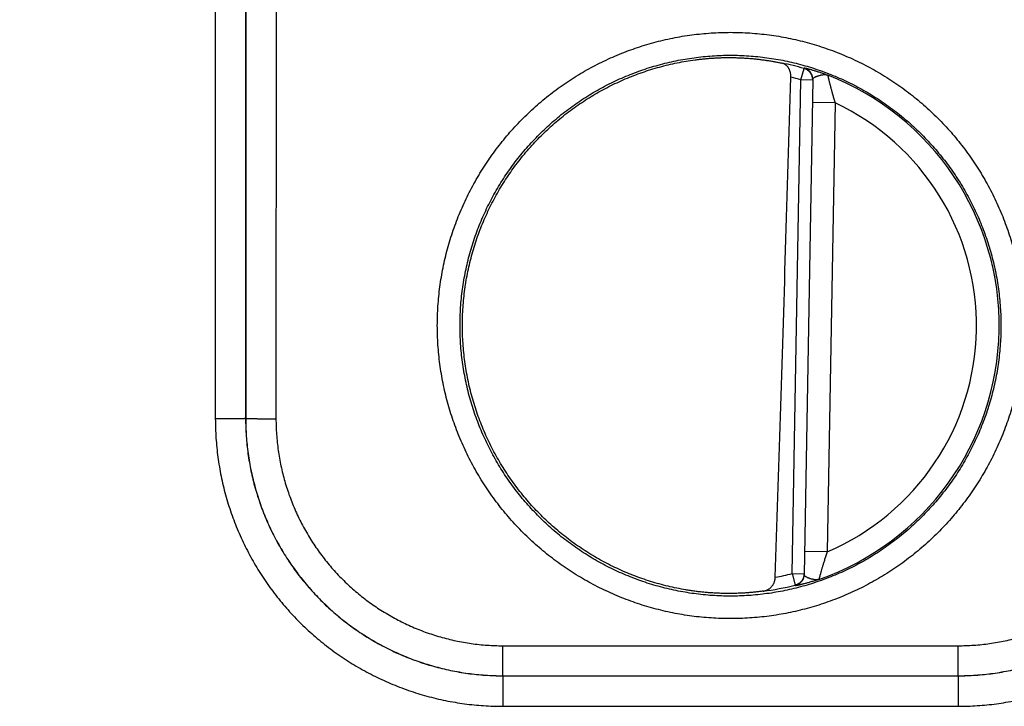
# Model space of a CAD drawing. Header units: inches. Extents: x 0 to 34, y 0 to 22.
# Tile 18 of 112: x 21.171 to 21.821, y 7.685 to 8.138. Entities that reach past the tile are written whole.
import ezdxf

# ---------------------------------------------------------------- set-up
doc = ezdxf.new("R2010")
doc.units = ezdxf.units.IN
doc.header["$LTSCALE"] = 1.87
doc.header["$MEASUREMENT"] = 0
doc.layers.get('0').update_dxf_attribs({"linetype": 'CONTINUOUS'})
doc.layers.add('DIMENSIONS', color=7, linetype='CONTINUOUS')
doc.styles.get("Standard").update_dxf_attribs({"font": 'txt', "width": 0.8})
doc.dimstyles.new('DIMSTYLE_1', dxfattribs={"dimtxt": 0.125, "dimasz": 0.18, "dimexe": 0.18, "dimexo": 0.0625, "dimgap": 0.09, "dimtad": 0, "dimtih": 1, "dimtoh": 1, "dimdec": 3, "dimzin": 4, "dimdsep": 46, "dimtxsty": 'STANDARD', "dimblk": '_FILLED', "dimblk1": '_FILLED', "dimblk2": '_FILLED', "dimcen": 0.09, "dimadec": 0, "dimazin": 0, "dimtp": 0.01, "dimtm": 0.01, "dimtfac": 1, "dimtdec": 3, "dimtofl": 0, "dimtmove": 0, "dimatfit": 3, "dimldrblk": '_FILLED', "dimfxl": 1, "dimtolj": 1, "dimtzin": 4, "dimarcsym": 0})

# ---------------------------------------------------------------- blocks, each defined once
blk = doc.blocks.new('_FILLED')
at = {"color": 0, "linetype": 'BYBLOCK'}
blk.add_solid([(0, 0), (-1, 0.1736), (-1, -0.1736)], dxfattribs=at)
blk = doc.blocks.new('*D11')
at = {"layer": 'DIMENSIONS', "color": 2, "linetype": 'CONTINUOUS'}
for p, q in [((18.23312, 8.17462), (18.23312, 9.35505)), ((26.11345, 7.99058), (26.11345, 9.35505)), ((18.23312, 9.23005), (21.41529, 9.23005)), ((26.11345, 9.23005), (22.96529, 9.23005))]:
    blk.add_line(p, q, dxfattribs=at)
at = {"layer": 'DIMENSIONS', "color": 2, "linetype": 'CONTINUOUS', "xscale": 0.18, "yscale": 0.18, "zscale": 0.18, "rotation": 180}
blk.add_blockref('_FILLED', (18.23312, 9.23005), dxfattribs=at)
at = {"layer": 'DIMENSIONS', "color": 2, "linetype": 'CONTINUOUS', "xscale": 0.18, "yscale": 0.18, "zscale": 0.18}
blk.add_blockref('_FILLED', (26.11345, 9.23005), dxfattribs=at)
at = {"layer": 'DIMENSIONS', "color": 2, "linetype": 'CONTINUOUS', "width": 0.8}
for s, p in [('[', (22.10279, 9.16755)), (']', (22.80279, 9.16755)), ('7.880', (21.47779, 9.16755)), ('200.16', (22.20279, 9.16755))]:
    blk.add_text(s, height=0.125, dxfattribs=at).set_placement(p)

msp = doc.modelspace()

# ---------------------------------------------------------------- linework, layer by layer
at = {"color": 7, "linetype": 'CONTINUOUS'}
for p, q in [((21.29996, 8.44979), (21.30005, 7.87445)), ((21.31996, 8.44996), (21.32004, 7.87462)), ((21.32021, 8.41084), (21.32013, 7.87471)), ((21.34021, 8.41066), (21.34013, 7.87453)), ((21.68691, 8.09842), (21.68908, 8.10599)), ((21.68121, 7.77217), (21.68691, 8.09842)), ((21.69478, 8.09828), (21.68691, 8.09842)), ((21.69479, 8.09864), (21.68908, 7.77167)), ((21.70952, 8.08321), (21.69452, 8.08348)), ((21.70952, 8.08321), (21.70434, 7.78657)), ((21.32004, 7.87462), (21.32013, 7.87471)), ((21.70434, 7.78657), (21.68935, 7.78683)), ((21.68121, 7.77217), (21.68909, 7.77203)), ((21.68121, 7.77217), (21.68312, 7.76453)), ((21.49008, 7.70471), (21.49008, 7.72453)), ((21.49008, 7.72453), (21.79081, 7.72453)), ((21.79081, 7.70471), (21.79081, 7.72453)), ((21.49005, 7.70468), (21.49008, 7.70471)), ((21.49005, 7.70468), (21.49005, 7.68451)), ((21.49005, 7.70468), (21.79085, 7.70468)), ((21.49008, 7.70471), (21.79081, 7.70471)), ((21.79085, 7.70468), (21.79081, 7.70471)), ((21.79085, 7.70468), (21.79085, 7.68451)), ((21.49005, 7.68451), (21.79085, 7.68451))]:
    msp.add_line(p, q, dxfattribs=at)
for radius, start, end in [(0.17675, 74.03059, 78.93522), (0.16888, 74.03064, 76.33344), (0.17756, 289.20156, 68.79846), (0.16257, 293.14471, 64.85529), (0.16888, 280.09604, 283.96948), (0.17675, 277.00613, 283.96941)]:
    msp.add_arc((21.64045, 7.93605), radius, start, end, dxfattribs=at)
for points, knots in [([(21.64045, 7.74245), (21.63831, 7.74245), (21.63405, 7.74252), (21.62766, 7.74284), (21.62127, 7.74336), (21.61491, 7.7441), (21.60857, 7.74505), (21.60227, 7.74621), (21.59601, 7.74758), (21.5898, 7.74915), (21.58365, 7.75093), (21.57756, 7.7529), (21.57153, 7.75508), (21.56559, 7.75746), (21.55972, 7.76003), (21.55394, 7.7628), (21.54826, 7.76575), (21.54268, 7.76889), (21.5372, 7.77221), (21.53184, 7.77572), (21.52659, 7.7794), (21.52147, 7.78325), (21.51648, 7.78727), (21.51162, 7.79145), (21.50691, 7.79579), (21.50234, 7.80028), (21.49792, 7.80492), (21.49366, 7.80971), (21.48956, 7.81463), (21.48562, 7.81969), (21.48186, 7.82487), (21.47826, 7.83017), (21.47485, 7.8356), (21.47161, 7.84113), (21.46856, 7.84676), (21.4657, 7.8525), (21.46303, 7.85832), (21.46055, 7.86423), (21.45827, 7.87022), (21.45619, 7.87628), (21.45431, 7.8824), (21.45264, 7.88859), (21.45117, 7.89482), (21.4499, 7.90111), (21.44885, 7.90743), (21.448, 7.91378), (21.44737, 7.92015), (21.44694, 7.92655), (21.44673, 7.93295), (21.44673, 7.93936), (21.44694, 7.94576), (21.44737, 7.95216), (21.448, 7.95853), (21.44885, 7.96489), (21.4499, 7.97121), (21.45117, 7.97749), (21.45264, 7.98372), (21.45431, 7.98991), (21.45619, 7.99603), (21.45827, 8.00209), (21.46055, 8.00808), (21.46303, 8.01399), (21.4657, 8.01982), (21.46856, 8.02555), (21.47161, 8.03118), (21.47485, 8.03672), (21.47826, 8.04214), (21.48186, 8.04744), (21.48563, 8.05263), (21.48956, 8.05768), (21.49366, 8.0626), (21.49792, 8.06739), (21.50234, 8.07203), (21.50691, 8.07652), (21.51163, 8.08086), (21.51648, 8.08504), (21.52147, 8.08906), (21.5266, 8.09291), (21.53184, 8.09659), (21.53721, 8.1001), (21.54268, 8.10342), (21.54827, 8.10656), (21.55395, 8.10951), (21.55973, 8.11228), (21.56559, 8.11485), (21.57154, 8.11723), (21.57756, 8.1194), (21.58365, 8.12138), (21.5898, 8.12316), (21.59601, 8.12473), (21.60227, 8.1261), (21.60857, 8.12725), (21.61491, 8.1282), (21.62128, 8.12894), (21.62766, 8.12947), (21.63405, 8.12979), (21.63832, 8.12986), (21.64045, 8.12986)], [0, 0, 0, 0, 0.010507, 0.021025, 0.03155, 0.04208, 0.05261, 0.063138, 0.073663, 0.084187, 0.09471, 0.105232, 0.115755, 0.126278, 0.136802, 0.147325, 0.157848, 0.16837, 0.178893, 0.189421, 0.199952, 0.210482, 0.22101, 0.231537, 0.242066, 0.252595, 0.263124, 0.273652, 0.28418, 0.294707, 0.305236, 0.315764, 0.326292, 0.33682, 0.347348, 0.357876, 0.368404, 0.378932, 0.38946, 0.399988, 0.410516, 0.421044, 0.431572, 0.4421, 0.452628, 0.463156, 0.473684, 0.484212, 0.49474, 0.505268, 0.515796, 0.526324, 0.536852, 0.54738, 0.557908, 0.568436, 0.578964, 0.589492, 0.600021, 0.610549, 0.621076, 0.631604, 0.642132, 0.65266, 0.663188, 0.673716, 0.684244, 0.694772, 0.705301, 0.715829, 0.726356, 0.736884, 0.747413, 0.757943, 0.768471, 0.778997, 0.789526, 0.800057, 0.810588, 0.821115, 0.831638, 0.842161, 0.852684, 0.863206, 0.873728, 0.88425, 0.894772, 0.905295, 0.915818, 0.926341, 0.936867, 0.947395, 0.957924, 0.968453, 0.978977, 0.989494, 1, 1, 1, 1]), ([(21.64045, 8.12986), (21.64258, 8.12986), (21.64684, 8.12979), (21.65324, 8.12947), (21.65962, 8.12894), (21.66598, 8.1282), (21.67232, 8.12725), (21.67862, 8.1261), (21.68488, 8.12473), (21.69109, 8.12316), (21.69724, 8.12138), (21.70334, 8.1194), (21.70936, 8.11722), (21.71531, 8.11485), (21.72117, 8.11228), (21.72695, 8.10951), (21.73263, 8.10656), (21.73821, 8.10342), (21.74369, 8.10009), (21.74905, 8.09659), (21.7543, 8.09291), (21.75942, 8.08906), (21.76441, 8.08504), (21.76927, 8.08086), (21.77398, 8.07652), (21.77855, 8.07203), (21.78297, 8.06739), (21.78723, 8.0626), (21.79133, 8.05768), (21.79527, 8.05262), (21.79904, 8.04744), (21.80263, 8.04213), (21.80605, 8.03671), (21.80928, 8.03118), (21.81233, 8.02555), (21.81519, 8.01981), (21.81786, 8.01399), (21.82034, 8.00808), (21.82262, 8.00209), (21.8247, 7.99603), (21.82658, 7.9899), (21.82826, 7.98372), (21.82973, 7.97748), (21.83099, 7.9712), (21.83205, 7.96488), (21.83289, 7.95853), (21.83352, 7.95215), (21.83395, 7.94576), (21.83416, 7.93936), (21.83416, 7.93295), (21.83395, 7.92654), (21.83352, 7.92015), (21.83289, 7.91377), (21.83204, 7.90742), (21.83099, 7.9011), (21.82973, 7.89482), (21.82826, 7.88858), (21.82658, 7.8824), (21.8247, 7.87627), (21.82262, 7.87021), (21.82034, 7.86422), (21.81786, 7.85832), (21.81519, 7.85249), (21.81233, 7.84676), (21.80928, 7.84112), (21.80604, 7.83559), (21.80263, 7.83017), (21.79903, 7.82487), (21.79527, 7.81968), (21.79133, 7.81463), (21.78723, 7.8097), (21.78297, 7.80492), (21.77855, 7.80028), (21.77398, 7.79578), (21.76927, 7.79144), (21.76441, 7.78726), (21.75942, 7.78325), (21.7543, 7.77939), (21.74905, 7.77571), (21.74368, 7.77221), (21.73821, 7.76889), (21.73263, 7.76575), (21.72694, 7.76279), (21.72117, 7.76003), (21.7153, 7.75746), (21.70936, 7.75508), (21.70333, 7.7529), (21.69724, 7.75093), (21.69109, 7.74915), (21.68488, 7.74758), (21.67862, 7.74621), (21.67232, 7.74505), (21.66598, 7.7441), (21.65962, 7.74336), (21.65323, 7.74284), (21.64684, 7.74252), (21.64258, 7.74245), (21.64045, 7.74245)], [0, 0, 0, 0, 0.010507, 0.021025, 0.03155, 0.042079, 0.05261, 0.063138, 0.073663, 0.084187, 0.09471, 0.105232, 0.115755, 0.126278, 0.136801, 0.147325, 0.157848, 0.16837, 0.178893, 0.18942, 0.199951, 0.210482, 0.221009, 0.231536, 0.242065, 0.252594, 0.263123, 0.273651, 0.284179, 0.294707, 0.305235, 0.315763, 0.326292, 0.33682, 0.347347, 0.357875, 0.368403, 0.378931, 0.389459, 0.399987, 0.410515, 0.421043, 0.431571, 0.442099, 0.452627, 0.463155, 0.473683, 0.484211, 0.49474, 0.505268, 0.515796, 0.526324, 0.536852, 0.54738, 0.557908, 0.568436, 0.578964, 0.589492, 0.60002, 0.610548, 0.621076, 0.631604, 0.642132, 0.65266, 0.663188, 0.673715, 0.684243, 0.694772, 0.7053, 0.715828, 0.726356, 0.736883, 0.747412, 0.757942, 0.76847, 0.778997, 0.789525, 0.800056, 0.810587, 0.821114, 0.831638, 0.842161, 0.852683, 0.863206, 0.873728, 0.88425, 0.894772, 0.905294, 0.915817, 0.926341, 0.936867, 0.947395, 0.957924, 0.968453, 0.978977, 0.989494, 1, 1, 1, 1]), ([(21.64045, 7.75732), (21.63843, 7.75732), (21.63441, 7.75738), (21.62838, 7.75769), (21.62236, 7.7582), (21.61636, 7.75891), (21.61039, 7.75983), (21.60446, 7.76094), (21.59856, 7.76226), (21.59272, 7.76377), (21.58693, 7.76548), (21.58119, 7.76739), (21.57553, 7.76949), (21.56994, 7.77177), (21.56443, 7.77425), (21.55901, 7.77691), (21.55368, 7.77975), (21.54845, 7.78277), (21.54333, 7.78597), (21.53832, 7.78933), (21.53342, 7.79286), (21.52865, 7.79656), (21.52401, 7.80041), (21.51949, 7.80442), (21.51512, 7.80858), (21.51089, 7.81288), (21.5068, 7.81733), (21.50287, 7.82191), (21.4991, 7.82662), (21.49548, 7.83145), (21.49204, 7.83641), (21.48876, 7.84148), (21.48565, 7.84665), (21.48272, 7.85193), (21.47997, 7.8573), (21.47741, 7.86277), (21.47502, 7.86832), (21.47283, 7.87394), (21.47083, 7.87964), (21.46902, 7.8854), (21.46741, 7.89121), (21.466, 7.89708), (21.46478, 7.90299), (21.46377, 7.90894), (21.46295, 7.91493), (21.46234, 7.92093), (21.46193, 7.92696), (21.46173, 7.93299), (21.46173, 7.93903), (21.46193, 7.94506), (21.46234, 7.95108), (21.46295, 7.95709), (21.46376, 7.96307), (21.46478, 7.96902), (21.46599, 7.97493), (21.46741, 7.9808), (21.46902, 7.98662), (21.47082, 7.99238), (21.47282, 7.99808), (21.47501, 8.0037), (21.47739, 8.00925), (21.47996, 8.01472), (21.48271, 8.02009), (21.48564, 8.02537), (21.48874, 8.03055), (21.49202, 8.03562), (21.49547, 8.04057), (21.49908, 8.04541), (21.50286, 8.05012), (21.50679, 8.0547), (21.51088, 8.05915), (21.51511, 8.06345), (21.51948, 8.06762), (21.524, 8.07163), (21.52864, 8.07548), (21.53342, 8.07918), (21.53831, 8.08271), (21.54333, 8.08608), (21.54845, 8.08927), (21.55368, 8.09229), (21.55901, 8.09513), (21.56443, 8.0978), (21.56994, 8.10027), (21.57553, 8.10256), (21.58119, 8.10466), (21.58692, 8.10656), (21.59272, 8.10827), (21.59856, 8.10979), (21.60446, 8.1111), (21.61039, 8.11222), (21.61636, 8.11313), (21.62236, 8.11385), (21.62838, 8.11436), (21.63441, 8.11466), (21.63843, 8.11473), (21.64045, 8.11473)], [0, 0, 0, 0, 0.010755, 0.021511, 0.032266, 0.043021, 0.053777, 0.064532, 0.075288, 0.086043, 0.096798, 0.107552, 0.118308, 0.129065, 0.139823, 0.150581, 0.161335, 0.172086, 0.182835, 0.193586, 0.204337, 0.215087, 0.225837, 0.236586, 0.247336, 0.258086, 0.268836, 0.279586, 0.290336, 0.301085, 0.311835, 0.322586, 0.333336, 0.344086, 0.354836, 0.365587, 0.376337, 0.387088, 0.397838, 0.408589, 0.41934, 0.430091, 0.440842, 0.451592, 0.462343, 0.473094, 0.483845, 0.494597, 0.505348, 0.516099, 0.52685, 0.537601, 0.548353, 0.559104, 0.569855, 0.580607, 0.591358, 0.60211, 0.612862, 0.623613, 0.634365, 0.645116, 0.655868, 0.66662, 0.677371, 0.688123, 0.698875, 0.709628, 0.72038, 0.731132, 0.741884, 0.752637, 0.763391, 0.774143, 0.784897, 0.79565, 0.806404, 0.817157, 0.82791, 0.838664, 0.849421, 0.860178, 0.870936, 0.881692, 0.892448, 0.903202, 0.913957, 0.924712, 0.935468, 0.946223, 0.956979, 0.967734, 0.978489, 0.989245, 1, 1, 1, 1]), ([(21.61703, 8.11169), (21.61802, 8.11182), (21.62, 8.11207), (21.62296, 8.11239), (21.62591, 8.11265), (21.62885, 8.11286), (21.63178, 8.11302), (21.63468, 8.11313), (21.63757, 8.11318), (21.63949, 8.11319), (21.64045, 8.11318)], [0, 0, 0, 0, 0.127608, 0.254586, 0.380801, 0.506317, 0.631045, 0.754899, 0.877931, 1, 1, 1, 1]), ([(21.64045, 8.11473), (21.64246, 8.11473), (21.64648, 8.11466), (21.65252, 8.11436), (21.65853, 8.11385), (21.66453, 8.11313), (21.6705, 8.11222), (21.67644, 8.1111), (21.68233, 8.10979), (21.68818, 8.10827), (21.69397, 8.10656), (21.6997, 8.10466), (21.70536, 8.10256), (21.71095, 8.10027), (21.71646, 8.0978), (21.72188, 8.09513), (21.72721, 8.09229), (21.73244, 8.08927), (21.73756, 8.08608), (21.74257, 8.08272), (21.74747, 8.07918), (21.75224, 8.07549), (21.75689, 8.07163), (21.7614, 8.06762), (21.76577, 8.06347), (21.77, 8.05916), (21.77409, 8.05472), (21.77802, 8.05014), (21.78179, 8.04543), (21.78541, 8.04059), (21.78886, 8.03564), (21.79214, 8.03057), (21.79524, 8.02539), (21.79817, 8.02011), (21.80092, 8.01474), (21.80349, 8.00928), (21.80587, 8.00373), (21.80806, 7.99811), (21.81006, 7.99241), (21.81187, 7.98665), (21.81348, 7.98083), (21.81489, 7.97496), (21.81611, 7.96905), (21.81712, 7.9631), (21.81794, 7.95712), (21.81855, 7.95111), (21.81896, 7.94509), (21.81916, 7.93906), (21.81916, 7.93302), (21.81896, 7.92699), (21.81855, 7.92096), (21.81794, 7.91496), (21.81713, 7.90898), (21.81612, 7.90302), (21.8149, 7.89711), (21.81349, 7.89124), (21.81188, 7.88542), (21.81007, 7.87966), (21.80807, 7.87397), (21.80588, 7.86834), (21.8035, 7.86279), (21.80093, 7.85733), (21.79818, 7.85195), (21.79525, 7.84667), (21.79215, 7.8415), (21.78887, 7.83643), (21.78542, 7.83147), (21.78181, 7.82664), (21.77803, 7.82192), (21.7741, 7.81734), (21.77002, 7.8129), (21.76578, 7.80859), (21.76141, 7.80443), (21.75689, 7.80042), (21.75225, 7.79656), (21.74747, 7.79287), (21.74258, 7.78933), (21.73756, 7.78597), (21.73244, 7.78277), (21.72721, 7.77975), (21.72188, 7.77691), (21.71646, 7.77425), (21.71095, 7.77177), (21.70536, 7.76949), (21.6997, 7.76739), (21.69397, 7.76548), (21.68818, 7.76377), (21.68233, 7.76226), (21.67644, 7.76094), (21.6705, 7.75983), (21.66453, 7.75891), (21.65853, 7.7582), (21.65252, 7.75769), (21.64648, 7.75738), (21.64246, 7.75732), (21.64045, 7.75732)], [0, 0, 0, 0, 0.010755, 0.021511, 0.032266, 0.043021, 0.053777, 0.064532, 0.075288, 0.086043, 0.096797, 0.107552, 0.118307, 0.129065, 0.139823, 0.15058, 0.161335, 0.172086, 0.182835, 0.193585, 0.204336, 0.215087, 0.225836, 0.236586, 0.247336, 0.258086, 0.268835, 0.279585, 0.290335, 0.301085, 0.311835, 0.322585, 0.333335, 0.344085, 0.354836, 0.365586, 0.376337, 0.387087, 0.397838, 0.408588, 0.419339, 0.43009, 0.440841, 0.451592, 0.462343, 0.473094, 0.483845, 0.494596, 0.505347, 0.516098, 0.526849, 0.537601, 0.548352, 0.559104, 0.569855, 0.580606, 0.591358, 0.60211, 0.612861, 0.623613, 0.634364, 0.645116, 0.655868, 0.66662, 0.677371, 0.688123, 0.698875, 0.709628, 0.72038, 0.731132, 0.741885, 0.752638, 0.763391, 0.774144, 0.784897, 0.795651, 0.806405, 0.817158, 0.827911, 0.838665, 0.849421, 0.860179, 0.870936, 0.881693, 0.892448, 0.903202, 0.913957, 0.924712, 0.935468, 0.946223, 0.956979, 0.967734, 0.978489, 0.989245, 1, 1, 1, 1]), ([(21.64045, 8.11318), (21.6414, 8.11318), (21.64331, 8.11315), (21.64616, 8.11306), (21.64897, 8.11293), (21.65175, 8.11275), (21.65449, 8.11253), (21.65719, 8.11227), (21.65983, 8.11197), (21.66242, 8.11163), (21.66495, 8.11126), (21.66742, 8.11086), (21.66981, 8.11044), (21.67212, 8.10999), (21.67363, 8.10968), (21.67437, 8.10952)], [0, 0, 0, 0, 0.084065, 0.16743, 0.249916, 0.331405, 0.411876, 0.491153, 0.569073, 0.645584, 0.72047, 0.79349, 0.864545, 0.933458, 1, 1, 1, 1]), ([(21.61091, 7.76144), (21.60895, 7.76178), (21.60502, 7.76251), (21.59917, 7.76381), (21.59336, 7.7653), (21.58762, 7.76699), (21.58193, 7.76887), (21.5763, 7.77095), (21.57076, 7.77321), (21.56529, 7.77566), (21.5599, 7.7783), (21.55461, 7.78111), (21.54942, 7.7841), (21.54433, 7.78727), (21.53935, 7.7906), (21.53449, 7.79411), (21.52975, 7.79777), (21.52513, 7.80159), (21.52065, 7.80557), (21.5163, 7.8097), (21.5121, 7.81397), (21.50804, 7.81838), (21.50414, 7.82292), (21.50039, 7.8276), (21.4968, 7.8324), (21.49337, 7.83732), (21.49011, 7.84235), (21.48703, 7.84748), (21.48412, 7.85272), (21.48139, 7.85806), (21.47884, 7.86348), (21.47648, 7.86899), (21.4743, 7.87458), (21.47231, 7.88023), (21.47052, 7.88595), (21.46892, 7.89173), (21.46752, 7.89755), (21.46631, 7.90342), (21.46531, 7.90933), (21.4645, 7.91527), (21.4639, 7.92123), (21.46349, 7.92722), (21.4633, 7.93321), (21.4633, 7.9392), (21.4635, 7.94519), (21.46391, 7.95117), (21.46452, 7.95713), (21.46534, 7.96307), (21.46635, 7.96898), (21.46756, 7.97485), (21.46897, 7.98067), (21.47057, 7.98645), (21.47237, 7.99216), (21.47437, 7.99782), (21.47655, 8.0034), (21.47892, 8.0089), (21.48147, 8.01433), (21.48421, 8.01966), (21.48712, 8.02489), (21.49021, 8.03003), (21.49348, 8.03506), (21.49691, 8.03997), (21.5005, 8.04477), (21.50426, 8.04944), (21.50817, 8.05398), (21.51223, 8.05838), (21.51644, 8.06265), (21.52079, 8.06677), (21.52528, 8.07074), (21.5299, 8.07456), (21.53464, 8.07822), (21.53951, 8.08172), (21.54449, 8.08505), (21.54958, 8.08821), (21.55478, 8.09119), (21.56007, 8.094), (21.56546, 8.09663), (21.57093, 8.09907), (21.57648, 8.10133), (21.58211, 8.1034), (21.5878, 8.10528), (21.59355, 8.10696), (21.59935, 8.10845), (21.60521, 8.10974), (21.6111, 8.11083), (21.61505, 8.11143), (21.61703, 8.11169)], [0, 0, 0, 0, 0.011903, 0.023808, 0.03571, 0.047615, 0.059518, 0.071422, 0.083327, 0.095229, 0.107134, 0.119037, 0.130942, 0.142847, 0.154749, 0.166655, 0.178558, 0.190463, 0.202369, 0.214272, 0.226178, 0.238081, 0.249987, 0.261892, 0.273796, 0.285702, 0.297606, 0.309512, 0.321418, 0.333322, 0.345229, 0.357132, 0.369039, 0.380945, 0.392849, 0.404756, 0.41666, 0.428567, 0.440473, 0.452378, 0.464285, 0.476189, 0.488096, 0.500001, 0.511907, 0.523814, 0.535718, 0.547625, 0.55953, 0.571435, 0.583342, 0.595246, 0.607153, 0.619058, 0.630963, 0.64287, 0.654773, 0.66668, 0.678584, 0.69049, 0.702396, 0.714299, 0.726206, 0.738109, 0.750015, 0.76192, 0.773823, 0.785729, 0.797632, 0.809538, 0.821442, 0.833346, 0.845251, 0.857154, 0.869059, 0.880963, 0.892866, 0.904771, 0.916674, 0.928578, 0.940482, 0.952385, 0.96429, 0.976192, 0.988097, 1, 1, 1, 1]), ([(21.68035, 8.10015), (21.68035, 8.10033), (21.68036, 8.10067), (21.68034, 8.1012), (21.68029, 8.10174), (21.68022, 8.10228), (21.68013, 8.10283), (21.68001, 8.10338), (21.67985, 8.10393), (21.67967, 8.10447), (21.67946, 8.10501), (21.67922, 8.10554), (21.67894, 8.10605), (21.67863, 8.10654), (21.67829, 8.10702), (21.67791, 8.10746), (21.6775, 8.10788), (21.67705, 8.10826), (21.67657, 8.10861), (21.67606, 8.10891), (21.67552, 8.10917), (21.67496, 8.10938), (21.67457, 8.10948), (21.67437, 8.10952)], [0, 0, 0, 0, 0.042988, 0.086858, 0.131512, 0.176944, 0.223037, 0.269777, 0.316991, 0.36466, 0.412622, 0.46085, 0.509214, 0.557689, 0.606204, 0.654769, 0.703375, 0.752084, 0.800954, 0.85009, 0.899568, 0.949496, 1, 1, 1, 1]), ([(21.67005, 7.76979), (21.6712, 7.80517), (21.67351, 7.87725), (21.67695, 7.98737), (21.67921, 8.06211), (21.68035, 8.10015)], [0, 0, 0, 0, 0.321342, 0.654566, 1, 1, 1, 1]), ([(21.68908, 8.10635), (21.68908, 8.10636), (21.68915, 8.10637), (21.68923, 8.10636), (21.68942, 8.10633), (21.68967, 8.10628), (21.68999, 8.10621), (21.69039, 8.10612), (21.69086, 8.10601), (21.6914, 8.10587), (21.69201, 8.10571), (21.6927, 8.10553), (21.69346, 8.10532), (21.69429, 8.10508), (21.69518, 8.10481), (21.69615, 8.10452), (21.69718, 8.1042), (21.69827, 8.10385), (21.69944, 8.10346), (21.70066, 8.10304), (21.70195, 8.10259), (21.70329, 8.10211), (21.7042, 8.10177), (21.70466, 8.1016)], [0, 0, 0, 0, 0.002335, 0.008806, 0.019776, 0.035339, 0.055545, 0.080405, 0.109944, 0.144199, 0.183179, 0.226832, 0.275068, 0.327788, 0.384982, 0.446679, 0.512896, 0.583569, 0.658611, 0.737927, 0.821352, 0.908726, 1, 1, 1, 1]), ([(21.68908, 8.10599), (21.68908, 8.10603), (21.68908, 8.10611), (21.68908, 8.10623), (21.68908, 8.10631), (21.68908, 8.10635)], [0, 0, 0, 0, 0.333447, 0.666738, 1, 1, 1, 1]), ([(21.69479, 8.09864), (21.69479, 8.09883), (21.69478, 8.09921), (21.69473, 8.09978), (21.69464, 8.10035), (21.6945, 8.10091), (21.69433, 8.10145), (21.69411, 8.10198), (21.69386, 8.1025), (21.69357, 8.10299), (21.69325, 8.10347), (21.69289, 8.10392), (21.6925, 8.10434), (21.69208, 8.10473), (21.69164, 8.10509), (21.69116, 8.10541), (21.69067, 8.10571), (21.69016, 8.10596), (21.68962, 8.10618), (21.68926, 8.10629), (21.68908, 8.10635)], [0, 0, 0, 0, 0.055548, 0.1111, 0.166652, 0.222204, 0.277757, 0.333311, 0.388865, 0.44442, 0.499975, 0.555531, 0.611087, 0.666644, 0.722202, 0.777761, 0.83332, 0.888879, 0.944439, 1, 1, 1, 1]), ([(21.69478, 8.09864), (21.69478, 8.09871), (21.69477, 8.09897), (21.69473, 8.09942), (21.69463, 8.09999), (21.6945, 8.10055), (21.69432, 8.10109), (21.69411, 8.10162), (21.69386, 8.10214), (21.69357, 8.10263), (21.69324, 8.10311), (21.69289, 8.10355), (21.6925, 8.10397), (21.69208, 8.10437), (21.69163, 8.10473), (21.69116, 8.10505), (21.69067, 8.10534), (21.69015, 8.1056), (21.68962, 8.10581), (21.68926, 8.10593), (21.68908, 8.10599)], [0, 0, 0, 0, 0.021371, 0.078933, 0.136495, 0.194058, 0.251622, 0.309186, 0.36675, 0.424315, 0.481881, 0.539447, 0.597014, 0.654581, 0.71215, 0.769719, 0.827288, 0.884858, 0.942428, 1, 1, 1, 1]), ([(21.69479, 8.09864), (21.69479, 8.09873), (21.69482, 8.09892), (21.69494, 8.09919), (21.69514, 8.09946), (21.69544, 8.09974), (21.69583, 8.10002), (21.69632, 8.10031), (21.6969, 8.10059), (21.69755, 8.10086), (21.69825, 8.10111), (21.69896, 8.10133), (21.69969, 8.10153), (21.70043, 8.1017), (21.70117, 8.10183), (21.70191, 8.1019), (21.70264, 8.10194), (21.70335, 8.1019), (21.70403, 8.10179), (21.70446, 8.10167), (21.70466, 8.1016)], [0, 0, 0, 0, 0.024638, 0.050912, 0.081009, 0.11701, 0.160651, 0.212479, 0.271956, 0.336871, 0.404372, 0.473003, 0.542036, 0.610654, 0.678724, 0.746696, 0.81385, 0.87869, 0.940685, 1, 1, 1, 1]), ([(21.70466, 8.1016), (21.70467, 8.10158), (21.70468, 8.10154), (21.7047, 8.10145), (21.70473, 8.10131), (21.70477, 8.10111), (21.70483, 8.10087), (21.7049, 8.10057), (21.70498, 8.10022), (21.70508, 8.09982), (21.70518, 8.09937), (21.70531, 8.09886), (21.70544, 8.09829), (21.70559, 8.09767), (21.70576, 8.097), (21.70594, 8.09626), (21.70614, 8.09547), (21.70635, 8.09463), (21.70659, 8.09372), (21.70684, 8.09276), (21.7071, 8.09174), (21.70739, 8.09067), (21.7077, 8.08954), (21.70803, 8.08836), (21.70837, 8.08713), (21.70874, 8.08586), (21.70912, 8.08455), (21.70939, 8.08366), (21.70952, 8.08321)], [0, 0, 0, 0, 0.002235, 0.007181, 0.014856, 0.025273, 0.03846, 0.054443, 0.073258, 0.094943, 0.119528, 0.147062, 0.177586, 0.211131, 0.24774, 0.287439, 0.330245, 0.376181, 0.425261, 0.477485, 0.532841, 0.591296, 0.652787, 0.717182, 0.784308, 0.853965, 0.925937, 1, 1, 1, 1]), ([(21.32004, 7.87462), (21.32003, 7.87462), (21.31997, 7.87461), (21.31985, 7.8746), (21.31966, 7.87459), (21.31942, 7.87458), (21.3191, 7.87457), (21.31873, 7.87456), (21.31829, 7.87455), (21.31779, 7.87455), (21.31723, 7.87454), (21.31662, 7.87453), (21.31595, 7.87452), (21.31523, 7.87451), (21.31445, 7.8745), (21.31363, 7.8745), (21.31277, 7.87449), (21.31186, 7.87448), (21.31092, 7.87448), (21.30993, 7.87447), (21.30892, 7.87447), (21.30788, 7.87446), (21.30681, 7.87446), (21.30571, 7.87446), (21.3046, 7.87445), (21.30348, 7.87445), (21.30234, 7.87445), (21.3012, 7.87445), (21.30043, 7.87445), (21.30005, 7.87445)], [0, 0, 0, 0, 0.002705, 0.008683, 0.017934, 0.03043, 0.046132, 0.064989, 0.086939, 0.111909, 0.139817, 0.17057, 0.204068, 0.240199, 0.278843, 0.319874, 0.363155, 0.408543, 0.455888, 0.505033, 0.555816, 0.608069, 0.661618, 0.716287, 0.771895, 0.828257, 0.885188, 0.942499, 1, 1, 1, 1]), ([(21.30005, 7.87445), (21.30005, 7.87233), (21.30012, 7.8681), (21.30044, 7.86176), (21.30097, 7.85543), (21.30171, 7.84912), (21.30266, 7.84284), (21.30383, 7.8366), (21.30519, 7.8304), (21.30677, 7.82425), (21.30855, 7.81816), (21.31053, 7.81213), (21.31272, 7.80616), (21.3151, 7.80028), (21.31768, 7.79447), (21.32045, 7.78876), (21.3234, 7.78314), (21.32655, 7.77763), (21.32988, 7.77222), (21.33338, 7.76693), (21.33706, 7.76176), (21.34091, 7.75671), (21.34493, 7.75179), (21.34911, 7.74702), (21.35345, 7.74238), (21.35794, 7.73789), (21.36258, 7.73355), (21.36736, 7.72938), (21.37227, 7.72536), (21.37732, 7.72151), (21.3825, 7.71783), (21.38779, 7.71432), (21.3932, 7.711), (21.39872, 7.70785), (21.40434, 7.70489), (21.41005, 7.70213), (21.41585, 7.69955), (21.42174, 7.69717), (21.42771, 7.69499), (21.43374, 7.693), (21.43984, 7.69122), (21.44599, 7.68965), (21.45219, 7.68828), (21.45843, 7.68712), (21.46471, 7.68617), (21.47102, 7.68543), (21.47735, 7.6849), (21.4837, 7.68458), (21.48793, 7.68451), (21.49005, 7.68451)], [0, 0, 0, 0, 0.021282, 0.042564, 0.063846, 0.085124, 0.106398, 0.12767, 0.14894, 0.170211, 0.191486, 0.212766, 0.234046, 0.25532, 0.276591, 0.297861, 0.319135, 0.340409, 0.361682, 0.382955, 0.404227, 0.425499, 0.446772, 0.468045, 0.489318, 0.510591, 0.531865, 0.553138, 0.574413, 0.595688, 0.616963, 0.638237, 0.659514, 0.680793, 0.702071, 0.723346, 0.74462, 0.765898, 0.787183, 0.808468, 0.829749, 0.851026, 0.872301, 0.893578, 0.914858, 0.936143, 0.957431, 0.978718, 1, 1, 1, 1]), ([(21.32004, 7.87462), (21.32004, 7.87269), (21.32011, 7.86882), (21.32041, 7.86302), (21.3209, 7.85723), (21.3216, 7.85147), (21.32249, 7.84573), (21.32357, 7.84003), (21.32485, 7.83437), (21.32632, 7.82875), (21.32799, 7.82319), (21.32984, 7.81768), (21.33188, 7.81225), (21.3341, 7.80689), (21.3365, 7.80161), (21.33908, 7.79641), (21.34184, 7.7913), (21.34477, 7.78629), (21.34787, 7.78139), (21.35114, 7.77659), (21.35457, 7.77191), (21.35815, 7.76735), (21.36189, 7.76291), (21.36578, 7.75861), (21.36981, 7.75443), (21.37398, 7.7504), (21.37829, 7.74652), (21.38273, 7.74278), (21.38729, 7.73919), (21.39198, 7.73577), (21.39677, 7.7325), (21.40168, 7.7294), (21.40669, 7.72647), (21.4118, 7.72371), (21.417, 7.72113), (21.42228, 7.71873), (21.42765, 7.7165), (21.43308, 7.71447), (21.43859, 7.71261), (21.44415, 7.71095), (21.44977, 7.70948), (21.45544, 7.7082), (21.46114, 7.70712), (21.46688, 7.70623), (21.47265, 7.70554), (21.47844, 7.70504), (21.48424, 7.70474), (21.48811, 7.70468), (21.49005, 7.70468)], [0, 0, 0, 0, 0.021747, 0.043492, 0.065235, 0.086977, 0.108719, 0.130461, 0.152202, 0.173943, 0.195685, 0.217427, 0.239166, 0.260901, 0.282633, 0.304365, 0.326099, 0.347831, 0.36956, 0.391288, 0.413017, 0.434746, 0.456475, 0.478202, 0.499927, 0.521653, 0.543381, 0.565112, 0.586845, 0.608579, 0.630312, 0.652047, 0.673785, 0.695525, 0.717264, 0.739003, 0.760745, 0.782492, 0.804242, 0.825992, 0.847741, 0.86949, 0.891241, 0.912991, 0.934742, 0.956493, 0.978246, 1, 1, 1, 1]), ([(21.32013, 7.87471), (21.32013, 7.87277), (21.32019, 7.8689), (21.32049, 7.8631), (21.32099, 7.85731), (21.32168, 7.85154), (21.32257, 7.84581), (21.32365, 7.8401), (21.32493, 7.83444), (21.3264, 7.82882), (21.32806, 7.82325), (21.32991, 7.81775), (21.33195, 7.81231), (21.33417, 7.80695), (21.33657, 7.80166), (21.33916, 7.79646), (21.34191, 7.79136), (21.34484, 7.78635), (21.34794, 7.78144), (21.35121, 7.77664), (21.35464, 7.77196), (21.35822, 7.7674), (21.36196, 7.76296), (21.36584, 7.75865), (21.36988, 7.75448), (21.37405, 7.75044), (21.37835, 7.74656), (21.38279, 7.74282), (21.38735, 7.73923), (21.39204, 7.7358), (21.39683, 7.73254), (21.40174, 7.72944), (21.40675, 7.72651), (21.41186, 7.72375), (21.41705, 7.72117), (21.42234, 7.71876), (21.4277, 7.71654), (21.43314, 7.7145), (21.43864, 7.71265), (21.4442, 7.71099), (21.44982, 7.70952), (21.45548, 7.70824), (21.46119, 7.70715), (21.46692, 7.70626), (21.47269, 7.70557), (21.47847, 7.70508), (21.48427, 7.70478), (21.48814, 7.70471), (21.49008, 7.70471)], [0, 0, 0, 0, 0.021759, 0.043514, 0.065264, 0.08701, 0.108756, 0.130502, 0.152248, 0.173995, 0.195743, 0.217492, 0.239238, 0.260979, 0.282716, 0.304452, 0.326189, 0.347924, 0.369658, 0.391389, 0.41312, 0.434852, 0.456582, 0.478309, 0.500035, 0.521761, 0.543488, 0.565218, 0.58695, 0.608681, 0.630412, 0.652144, 0.673878, 0.695613, 0.717346, 0.739081, 0.760819, 0.782561, 0.804305, 0.826049, 0.847792, 0.869534, 0.891274, 0.913015, 0.934756, 0.956501, 0.978248, 1, 1, 1, 1]), ([(21.32013, 7.87471), (21.32015, 7.8747), (21.32021, 7.8747), (21.32032, 7.87469), (21.32051, 7.87468), (21.32076, 7.87467), (21.32107, 7.87466), (21.32145, 7.87465), (21.32189, 7.87464), (21.32238, 7.87463), (21.32294, 7.87462), (21.32356, 7.87461), (21.32423, 7.87461), (21.32495, 7.8746), (21.32572, 7.87459), (21.32654, 7.87458), (21.3274, 7.87458), (21.32831, 7.87457), (21.32926, 7.87456), (21.33024, 7.87456), (21.33125, 7.87455), (21.3323, 7.87455), (21.33337, 7.87455), (21.33446, 7.87454), (21.33557, 7.87454), (21.3367, 7.87454), (21.33783, 7.87454), (21.33898, 7.87453), (21.33974, 7.87453), (21.34013, 7.87453)], [0, 0, 0, 0, 0.002705, 0.008683, 0.017934, 0.03043, 0.046133, 0.06499, 0.08694, 0.11191, 0.139818, 0.170572, 0.20407, 0.240201, 0.278846, 0.319877, 0.363158, 0.408546, 0.455891, 0.505036, 0.555819, 0.608071, 0.66162, 0.716289, 0.771897, 0.828259, 0.885189, 0.9425, 1, 1, 1, 1]), ([(21.34013, 7.87453), (21.34013, 7.87279), (21.34019, 7.86929), (21.34046, 7.86406), (21.34092, 7.85884), (21.34155, 7.85364), (21.34237, 7.84846), (21.34337, 7.84332), (21.34455, 7.83822), (21.3459, 7.83316), (21.34743, 7.82816), (21.34914, 7.8232), (21.35102, 7.81831), (21.35306, 7.81349), (21.35527, 7.80875), (21.35765, 7.80408), (21.36019, 7.7995), (21.36288, 7.79501), (21.36573, 7.79062), (21.36874, 7.78633), (21.37189, 7.78215), (21.37518, 7.77808), (21.37862, 7.77413), (21.38218, 7.7703), (21.38589, 7.7666), (21.38971, 7.76303), (21.39366, 7.7596), (21.39773, 7.7563), (21.40191, 7.75315), (21.4062, 7.75015), (21.41059, 7.7473), (21.41508, 7.7446), (21.41965, 7.74206), (21.42432, 7.73969), (21.42906, 7.73748), (21.43388, 7.73543), (21.43877, 7.73355), (21.44372, 7.73185), (21.44873, 7.73032), (21.45378, 7.72896), (21.45888, 7.72778), (21.46402, 7.72678), (21.46919, 7.72597), (21.47439, 7.72533), (21.47961, 7.72487), (21.48484, 7.7246), (21.48833, 7.72453), (21.49008, 7.72453)], [0, 0, 0, 0, 0.022256, 0.044504, 0.066744, 0.088976, 0.111199, 0.133418, 0.155637, 0.177861, 0.200089, 0.22232, 0.24455, 0.266774, 0.288995, 0.311214, 0.333433, 0.355652, 0.37787, 0.400088, 0.422306, 0.444524, 0.46674, 0.488956, 0.51117, 0.533385, 0.555601, 0.577817, 0.600033, 0.622248, 0.644463, 0.666678, 0.688894, 0.711109, 0.733323, 0.755541, 0.777764, 0.799989, 0.82221, 0.844426, 0.866638, 0.888848, 0.911064, 0.933288, 0.955519, 0.977757, 1, 1, 1, 1]), ([(21.79081, 7.70471), (21.79275, 7.70471), (21.79662, 7.70478), (21.80242, 7.70508), (21.8082, 7.70557), (21.81397, 7.70626), (21.81971, 7.70715), (21.82541, 7.70824), (21.83107, 7.70952), (21.83669, 7.71099), (21.84225, 7.71265), (21.84775, 7.7145), (21.85319, 7.71654), (21.85855, 7.71876), (21.86384, 7.72116), (21.86903, 7.72375), (21.87414, 7.7265), (21.87915, 7.72944), (21.88405, 7.73254), (21.88885, 7.7358), (21.89353, 7.73923), (21.89809, 7.74281), (21.90253, 7.74655), (21.90684, 7.75044), (21.91101, 7.75447), (21.91504, 7.75864), (21.91893, 7.76295), (21.92267, 7.76739), (21.92625, 7.77195), (21.92968, 7.77664), (21.93295, 7.78143), (21.93605, 7.78634), (21.93898, 7.79135), (21.94173, 7.79646), (21.94432, 7.80166), (21.94672, 7.80694), (21.94894, 7.81231), (21.95098, 7.81775), (21.95283, 7.82325), (21.95449, 7.82882), (21.95596, 7.83443), (21.95724, 7.8401), (21.95833, 7.84581), (21.95921, 7.85154), (21.95991, 7.85731), (21.9604, 7.8631), (21.9607, 7.8689), (21.96076, 7.87277), (21.96076, 7.87471)], [0, 0, 0, 0, 0.021752, 0.0435, 0.065243, 0.086983, 0.108722, 0.130462, 0.152202, 0.173943, 0.195685, 0.217428, 0.239169, 0.260905, 0.282638, 0.30437, 0.326103, 0.347835, 0.369565, 0.391294, 0.413024, 0.434753, 0.456482, 0.478209, 0.499935, 0.52166, 0.543388, 0.565119, 0.586852, 0.608586, 0.63032, 0.652054, 0.673792, 0.69553, 0.717268, 0.739007, 0.76075, 0.782498, 0.804247, 0.825997, 0.847746, 0.869494, 0.891241, 0.912987, 0.934736, 0.956487, 0.978241, 1, 1, 1, 1]), ([(21.79081, 7.72453), (21.79256, 7.72453), (21.79605, 7.7246), (21.80129, 7.72487), (21.8065, 7.72533), (21.8117, 7.72597), (21.81687, 7.72678), (21.82201, 7.72778), (21.82711, 7.72896), (21.83217, 7.73032), (21.83717, 7.73185), (21.84212, 7.73355), (21.84701, 7.73543), (21.85183, 7.73748), (21.85658, 7.73969), (21.86124, 7.74207), (21.86582, 7.7446), (21.8703, 7.7473), (21.87469, 7.75015), (21.87898, 7.75315), (21.88316, 7.7563), (21.88723, 7.7596), (21.89118, 7.76303), (21.89501, 7.7666), (21.89871, 7.77031), (21.90228, 7.77413), (21.90571, 7.77809), (21.90901, 7.78215), (21.91216, 7.78634), (21.91516, 7.79062), (21.91801, 7.79502), (21.9207, 7.7995), (21.92324, 7.80408), (21.92562, 7.80875), (21.92783, 7.81349), (21.92988, 7.81831), (21.93175, 7.8232), (21.93346, 7.82816), (21.93499, 7.83317), (21.93634, 7.83822), (21.93752, 7.84333), (21.93852, 7.84847), (21.93934, 7.85364), (21.93998, 7.85884), (21.94043, 7.86406), (21.94071, 7.86929), (21.94077, 7.87279), (21.94077, 7.87453)], [0, 0, 0, 0, 0.022247, 0.044486, 0.066718, 0.088941, 0.111156, 0.133367, 0.155579, 0.177795, 0.200015, 0.22224, 0.244463, 0.266682, 0.288896, 0.31111, 0.333325, 0.35554, 0.377755, 0.39997, 0.422185, 0.444401, 0.466616, 0.488831, 0.511046, 0.533261, 0.555478, 0.577696, 0.599914, 0.622132, 0.644351, 0.66657, 0.688791, 0.71101, 0.73323, 0.755454, 0.777684, 0.799915, 0.822144, 0.844368, 0.866587, 0.888805, 0.911029, 0.933261, 0.955502, 0.977748, 1, 1, 1, 1]), ([(21.79085, 7.70468), (21.79278, 7.70468), (21.79665, 7.70474), (21.80245, 7.70504), (21.80824, 7.70554), (21.81401, 7.70623), (21.81975, 7.70712), (21.82545, 7.7082), (21.83112, 7.70948), (21.83674, 7.71095), (21.8423, 7.71261), (21.8478, 7.71446), (21.85324, 7.7165), (21.85861, 7.71872), (21.86389, 7.72113), (21.86909, 7.72371), (21.8742, 7.72647), (21.87921, 7.7294), (21.88411, 7.7325), (21.88891, 7.73576), (21.89359, 7.73919), (21.89816, 7.74277), (21.90259, 7.74651), (21.9069, 7.7504), (21.91107, 7.75443), (21.91511, 7.7586), (21.919, 7.7629), (21.92273, 7.76734), (21.92632, 7.7719), (21.92975, 7.77659), (21.93301, 7.78138), (21.93611, 7.78629), (21.93905, 7.7913), (21.94181, 7.7964), (21.94439, 7.8016), (21.94679, 7.80688), (21.94902, 7.81225), (21.95105, 7.81768), (21.95291, 7.82318), (21.95457, 7.82875), (21.95604, 7.83436), (21.95732, 7.84003), (21.9584, 7.84573), (21.95929, 7.85147), (21.95999, 7.85723), (21.96048, 7.86302), (21.96078, 7.86882), (21.96085, 7.87269), (21.96085, 7.87462)], [0, 0, 0, 0, 0.021755, 0.043507, 0.065257, 0.087006, 0.108756, 0.130505, 0.152253, 0.174, 0.195748, 0.217496, 0.239241, 0.260981, 0.282718, 0.304455, 0.326192, 0.347928, 0.36966, 0.391391, 0.413122, 0.434853, 0.456583, 0.47831, 0.500037, 0.521762, 0.543489, 0.565219, 0.586951, 0.608682, 0.630413, 0.652144, 0.673879, 0.695614, 0.717349, 0.739084, 0.76082, 0.782562, 0.804305, 0.826049, 0.847791, 0.869534, 0.891277, 0.913021, 0.934764, 0.956508, 0.978254, 1, 1, 1, 1]), ([(21.79085, 7.68451), (21.79296, 7.68451), (21.7972, 7.68458), (21.80354, 7.6849), (21.80987, 7.68543), (21.81618, 7.68617), (21.82246, 7.68712), (21.82871, 7.68828), (21.83491, 7.68965), (21.84106, 7.69122), (21.84715, 7.693), (21.85319, 7.69499), (21.85915, 7.69717), (21.86504, 7.69955), (21.87085, 7.70213), (21.87656, 7.70489), (21.88218, 7.70785), (21.88769, 7.711), (21.8931, 7.71432), (21.8984, 7.71783), (21.90357, 7.72151), (21.90862, 7.72536), (21.91354, 7.72938), (21.91832, 7.73355), (21.92295, 7.73789), (21.92744, 7.74238), (21.93178, 7.74702), (21.93596, 7.75179), (21.93998, 7.75671), (21.94383, 7.76176), (21.94751, 7.76693), (21.95102, 7.77222), (21.95434, 7.77763), (21.95749, 7.78315), (21.96045, 7.78876), (21.96322, 7.79448), (21.96579, 7.80028), (21.96817, 7.80616), (21.97036, 7.81213), (21.97234, 7.81816), (21.97412, 7.82425), (21.9757, 7.8304), (21.97707, 7.8366), (21.97823, 7.84284), (21.97918, 7.84912), (21.97992, 7.85543), (21.98045, 7.86176), (21.98077, 7.8681), (21.98085, 7.87233), (21.98085, 7.87445)], [0, 0, 0, 0, 0.021288, 0.042577, 0.063865, 0.085149, 0.10643, 0.127707, 0.148982, 0.170259, 0.19154, 0.212825, 0.234109, 0.255388, 0.276663, 0.297937, 0.319214, 0.340492, 0.361768, 0.383042, 0.404317, 0.425591, 0.446865, 0.468139, 0.489412, 0.510685, 0.531958, 0.553231, 0.574505, 0.595778, 0.617051, 0.638323, 0.659597, 0.680872, 0.702147, 0.723418, 0.744688, 0.765962, 0.787241, 0.808521, 0.829797, 0.851069, 0.872339, 0.89361, 0.914884, 0.936163, 0.957444, 0.978724, 1, 1, 1, 1]), ([(21.70434, 7.78657), (21.70419, 7.78613), (21.7039, 7.78525), (21.70347, 7.78395), (21.70306, 7.78269), (21.70267, 7.78148), (21.7023, 7.78031), (21.70196, 7.77919), (21.70163, 7.77813), (21.70133, 7.77712), (21.70104, 7.77617), (21.70078, 7.77528), (21.70053, 7.77444), (21.70031, 7.77365), (21.7001, 7.77293), (21.69991, 7.77226), (21.69974, 7.77164), (21.69959, 7.77108), (21.69945, 7.77058), (21.69932, 7.77013), (21.69921, 7.76973), (21.69912, 7.76938), (21.69904, 7.76909), (21.69898, 7.76885), (21.69892, 7.76866), (21.69889, 7.76852), (21.69886, 7.76842), (21.69885, 7.76838), (21.69885, 7.76837)], [0, 0, 0, 0, 0.074063, 0.146035, 0.215692, 0.282817, 0.347213, 0.408703, 0.467157, 0.522513, 0.574736, 0.623815, 0.669752, 0.712557, 0.752256, 0.788866, 0.82241, 0.852934, 0.880468, 0.905053, 0.926738, 0.945553, 0.961537, 0.974724, 0.985142, 0.992817, 0.997764, 1, 1, 1, 1]), ([(21.66201, 7.76062), (21.66227, 7.76065), (21.66278, 7.76075), (21.66353, 7.76094), (21.66424, 7.76119), (21.66491, 7.76149), (21.66554, 7.76183), (21.66612, 7.76222), (21.66666, 7.76263), (21.66716, 7.76308), (21.66761, 7.76356), (21.66802, 7.76405), (21.66838, 7.76456), (21.66871, 7.76508), (21.66899, 7.76561), (21.66924, 7.76615), (21.66945, 7.76668), (21.66963, 7.76721), (21.66977, 7.76774), (21.66989, 7.76826), (21.66997, 7.76878), (21.67003, 7.76928), (21.67005, 7.76962), (21.67005, 7.76979)], [0, 0, 0, 0, 0.059904, 0.118091, 0.174614, 0.229564, 0.283278, 0.335862, 0.387293, 0.43757, 0.486836, 0.53505, 0.582275, 0.628477, 0.673723, 0.717965, 0.76122, 0.803486, 0.844712, 0.884984, 0.924244, 0.962599, 1, 1, 1, 1]), ([(21.68908, 7.77167), (21.68908, 7.77148), (21.68906, 7.77109), (21.68899, 7.77053), (21.68887, 7.76996), (21.68872, 7.76941), (21.68852, 7.76887), (21.68829, 7.76835), (21.68802, 7.76784), (21.68771, 7.76736), (21.68737, 7.7669), (21.687, 7.76646), (21.6866, 7.76605), (21.68616, 7.76568), (21.6857, 7.76533), (21.68522, 7.76502), (21.68472, 7.76475), (21.6842, 7.76451), (21.68366, 7.76432), (21.68329, 7.76421), (21.6831, 7.76416)], [0, 0, 0, 0, 0.055553, 0.111105, 0.166657, 0.222209, 0.277762, 0.333315, 0.388869, 0.444423, 0.499977, 0.555533, 0.611089, 0.666646, 0.722203, 0.777762, 0.83332, 0.88888, 0.94444, 1, 1, 1, 1]), ([(21.69885, 7.76837), (21.69838, 7.76821), (21.69745, 7.7679), (21.6961, 7.76747), (21.6948, 7.76706), (21.69356, 7.76669), (21.69238, 7.76634), (21.69127, 7.76603), (21.69023, 7.76574), (21.68926, 7.76548), (21.68836, 7.76525), (21.68752, 7.76504), (21.68676, 7.76486), (21.68606, 7.7647), (21.68544, 7.76456), (21.6849, 7.76444), (21.68442, 7.76434), (21.68402, 7.76427), (21.6837, 7.76421), (21.68345, 7.76417), (21.68326, 7.76415), (21.68317, 7.76414), (21.6831, 7.76415), (21.6831, 7.76416)], [0, 0, 0, 0, 0.091255, 0.178612, 0.262028, 0.341342, 0.416387, 0.487063, 0.553285, 0.614988, 0.672186, 0.724908, 0.773146, 0.816801, 0.855784, 0.890041, 0.919582, 0.944445, 0.964653, 0.980218, 0.991191, 0.997664, 1, 1, 1, 1]), ([(21.68907, 7.77167), (21.68907, 7.7716), (21.68905, 7.77134), (21.68899, 7.77089), (21.68888, 7.77032), (21.68872, 7.76977), (21.68853, 7.76923), (21.6883, 7.76871), (21.68803, 7.7682), (21.68772, 7.76772), (21.68738, 7.76726), (21.68701, 7.76682), (21.6866, 7.76641), (21.68617, 7.76604), (21.68571, 7.76569), (21.68523, 7.76538), (21.68472, 7.76511), (21.6842, 7.76487), (21.68367, 7.76468), (21.6833, 7.76457), (21.68312, 7.76453)], [0, 0, 0, 0, 0.021417, 0.079025, 0.136631, 0.194235, 0.25184, 0.309445, 0.367051, 0.424657, 0.482261, 0.539868, 0.597467, 0.655063, 0.712659, 0.770278, 0.827895, 0.88541, 0.942776, 1, 1, 1, 1]), ([(21.69885, 7.76837), (21.69864, 7.7683), (21.69821, 7.76819), (21.69753, 7.76811), (21.69682, 7.7681), (21.69608, 7.76816), (21.69535, 7.76826), (21.69461, 7.76842), (21.69388, 7.76861), (21.69316, 7.76883), (21.69245, 7.76908), (21.69177, 7.76935), (21.69112, 7.76964), (21.69055, 7.76994), (21.69007, 7.77025), (21.68969, 7.77054), (21.68941, 7.77083), (21.68921, 7.77111), (21.6891, 7.77139), (21.68908, 7.77158), (21.68908, 7.77167)], [0, 0, 0, 0, 0.059323, 0.121334, 0.186173, 0.253328, 0.32131, 0.389378, 0.457988, 0.52702, 0.595658, 0.663153, 0.728056, 0.787523, 0.839345, 0.882984, 0.918987, 0.949087, 0.975362, 1, 1, 1, 1]), ([(21.6831, 7.76416), (21.68311, 7.7642), (21.68311, 7.76428), (21.68311, 7.7644), (21.68311, 7.76448), (21.68312, 7.76453)], [0, 0, 0, 0, 0.333261, 0.666553, 1, 1, 1, 1]), ([(21.64045, 7.75907), (21.63949, 7.75906), (21.63758, 7.75906), (21.63469, 7.75912), (21.63178, 7.75922), (21.62884, 7.75937), (21.62589, 7.75958), (21.62292, 7.75984), (21.61993, 7.76016), (21.61693, 7.76053), (21.61392, 7.76095), (21.61192, 7.76127), (21.61091, 7.76144)], [0, 0, 0, 0, 0.096413, 0.193834, 0.292087, 0.391124, 0.491, 0.591593, 0.692777, 0.79463, 0.897084, 1, 1, 1, 1]), ([(21.66201, 7.76062), (21.66118, 7.7605), (21.6595, 7.76028), (21.65694, 7.75999), (21.65432, 7.75973), (21.65163, 7.75951), (21.6489, 7.75933), (21.64612, 7.75919), (21.6433, 7.7591), (21.6414, 7.75907), (21.64045, 7.75907)], [0, 0, 0, 0, 0.116066, 0.235192, 0.357051, 0.481508, 0.60827, 0.737063, 0.867754, 1, 1, 1, 1])]:
    msp.add_open_spline(points, degree=3, knots=knots, dxfattribs=at)
for points in [[(21.69478, 8.09828), (21.69478, 8.0984), (21.69478, 8.09852), (21.69478, 8.09864)], [(21.68909, 7.77203), (21.68909, 7.77191), (21.68908, 7.77179), (21.68907, 7.77167)]]:
    msp.add_open_spline(points, degree=3, dxfattribs=at)

# ---------------------------------------------------------------- dimensions: what is measured, and where the dimension line sits
at = {"layer": 'DIMENSIONS', "color": 2, "linetype": 'CONTINUOUS'}
dim = msp.add_linear_dim(base=(26.11345, 9.23005), p1=(18.23312, 8.17462), p2=(26.11345, 7.99058), dimstyle='DIMSTYLE_1', dxfattribs=at)
dim.commit()
dim.dimension.update_dxf_attribs({"geometry": '*D11', "text_midpoint": (22.19029, 9.23005), "dimtype": 160})

doc.saveas('drawing.dxf')
